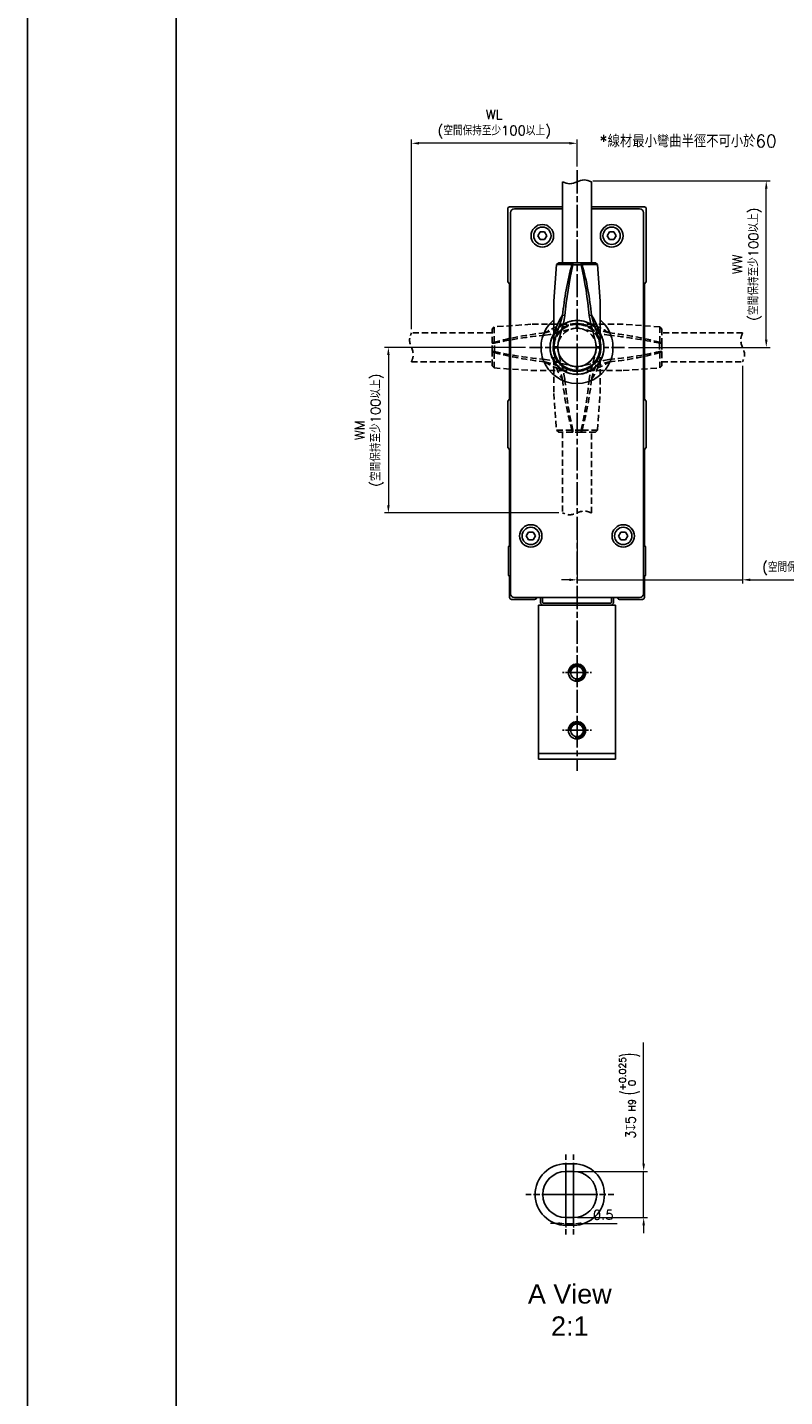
# Model space of a CAD drawing. Header units: millimetres. Extents: x 0 to 7391, y -1386 to 1500.
# Tile 47 of 127: x 5051 to 5247, y -710 to -354. Entities that reach past the tile are written whole.
import ezdxf

# ---------------------------------------------------------------- set-up
doc = ezdxf.new("R2010")
doc.units = ezdxf.units.MM
doc.header["$LTSCALE"] = 0.5
for name, pattern in [('AM_ISO08W050', [18, 12, -1.5, 3, -1.5]), ('AM_ISO08W050x2', [9, 6, -0.75, 1.5, -0.75]), ('HIDDEN', [9.525, 6.35, -3.175])]:
    doc.linetypes.add(name, pattern=pattern)
for name, color, linetype, lineweight in [('AM_4', 3, 'Continuous', 25), ('AM_5', 3, 'Continuous', 25), ('AM_7', 4, 'AM_ISO08W050', 25)]:
    doc.layers.add(name, color=color, linetype=linetype, lineweight=lineweight)
doc.styles.get("Standard").update_dxf_attribs({"font": 'arial.ttf'})
doc.styles.add('尺寸標註', font='romans.shx', dxfattribs={"bigfont": 'CHINESET.SHX'})
doc.dimstyles.new('複本 CNS2-1$0', dxfattribs={"dimtxt": 2.5, "dimasz": 2, "dimexe": 1, "dimexo": 1, "dimgap": 1, "dimtad": 1, "dimdsep": 46, "dimtxsty": '尺寸標註', "dimcen": 0, "dimclrd": 2, "dimclre": 2, "dimclrt": 3, "dimadec": 0, "dimazin": 2, "dimtp": 0.1, "dimtm": 0.1, "dimtfac": 0.71, "dimtmove": 0, "dimatfit": 0, "dimfxl": 0, "dimlwd": 13, "dimlwe": 13, "dimarcsym": 0})

# ---------------------------------------------------------------- blocks, each defined once
blk = doc.blocks.new('*D440')
at = {"layer": 'AM_5', "color": 2, "lineweight": 13}
for p, q in [((5190.7, -658.12), (5190.7, -665.65)), ((5192.7, -658.12), (5192.7, -665.65)), ((5188.7, -664.65), (5186.7, -664.65)), ((5190.7, -664.65), (5192.7, -664.65)), ((5194.7, -664.65), (5203.99, -664.65))]:
    blk.add_line(p, q, dxfattribs=at)
at = {"layer": 'AM_5', "color": 2}
for points in [[(5188.7, -664.32), (5188.7, -664.98), (5190.7, -664.65)], [(5194.7, -664.32), (5194.7, -664.98), (5192.7, -664.65)]]:
    blk.add_solid(points, dxfattribs=at)
at = {"layer": 'Defpoints', "color": 0}
for p in [(5190.7, -657.12), (5192.7, -657.12), (5192.7, -664.65)]:
    blk.add_point(p, dxfattribs=at)
at = {"layer": 'AM_5', "color": 3, "insert": (5200.38, -662.4), "char_height": 2.5, "attachment_point": 5, "style": '尺寸標註'}
blk.add_mtext('0.5', dxfattribs=at)
blk = doc.blocks.new('*D442')
at = {"layer": 'AM_5', "color": 2, "lineweight": 13}
for p, q in [((5210.88, -649.12), (5210.88, -617.62)), ((5193.7, -651.12), (5211.88, -651.12)), ((5210.88, -663.12), (5210.88, -651.12)), ((5193.7, -663.12), (5211.88, -663.12)), ((5210.88, -665.12), (5210.88, -667.12))]:
    blk.add_line(p, q, dxfattribs=at)
at = {"layer": 'AM_5', "color": 2}
for points in [[(5210.55, -649.12), (5211.21, -649.12), (5210.88, -651.12)], [(5210.55, -665.12), (5211.21, -665.12), (5210.88, -663.12)]]:
    blk.add_solid(points, dxfattribs=at)
at = {"layer": 'Defpoints', "color": 0}
for p in [(5192.7, -651.12), (5192.7, -663.12), (5210.88, -663.12)]:
    blk.add_point(p, dxfattribs=at)
at = {"layer": 'AM_5', "color": 3, "insert": (5207.21, -631.48), "char_height": 2.5, "attachment_point": 5, "rotation": 90, "style": '尺寸標註'}
blk.add_mtext('3{\\Famgdt;x}5{}{\\H0.7x;\\C3; H9 {\\H2x;\\W0.5;(}\\S+0.025^  0;{\\H2x;\\W0.5;)}}', dxfattribs=at)
blk = doc.blocks.new('*D511')
at = {"layer": 'AM_5', "color": 2, "lineweight": 13}
for p, q in [((5150.57, -432.28), (5150.57, -383)), ((5191.57, -384), (5152.57, -384)), ((5193.57, -390.01), (5193.57, -383))]:
    blk.add_line(p, q, dxfattribs=at)
at = {"layer": 'AM_5', "color": 2}
for points in [[(5152.57, -383.66), (5152.57, -384.33), (5150.57, -384)], [(5191.57, -383.66), (5191.57, -384.33), (5193.57, -384)]]:
    blk.add_solid(points, dxfattribs=at)
at = {"layer": 'Defpoints', "color": 0}
for p in [(5150.57, -384), (5193.57, -391.01), (5150.57, -433.28)]:
    blk.add_point(p, dxfattribs=at)
at = {"layer": 'AM_5', "color": 3, "insert": (5172.07, -379.01), "char_height": 2.5, "attachment_point": 5, "style": '尺寸標註'}
blk.add_mtext('WL\\P(空間保持至少100以上)', dxfattribs=at)
blk = doc.blocks.new('*D512')
at = {"layer": 'AM_5', "color": 2, "lineweight": 13}
for p, q in [((5197.69, -393.75), (5243.72, -393.75)), ((5242.72, -435.03), (5242.72, -395.75)), ((5206.92, -437.03), (5243.72, -437.03))]:
    blk.add_line(p, q, dxfattribs=at)
at = {"layer": 'AM_5', "color": 2}
for points in [[(5242.39, -395.75), (5243.05, -395.75), (5242.72, -393.75)], [(5242.39, -435.03), (5243.05, -435.03), (5242.72, -437.03)]]:
    blk.add_solid(points, dxfattribs=at)
at = {"layer": 'Defpoints', "color": 0}
for p in [(5196.69, -393.75), (5242.72, -393.75), (5205.92, -437.03)]:
    blk.add_point(p, dxfattribs=at)
at = {"layer": 'AM_5', "color": 3, "insert": (5237.73, -415.38), "char_height": 2.5, "attachment_point": 5, "rotation": 90, "style": '尺寸標註'}
blk.add_mtext('WW\\P(空間保持至少100以上)', dxfattribs=at)
blk = doc.blocks.new('*D513')
at = {"layer": 'AM_5', "color": 2, "lineweight": 13}
for p, q in [((5180.22, -437.03), (5143.59, -437.03)), ((5144.59, -439.03), (5144.59, -478.03)), ((5188.82, -480.03), (5143.59, -480.03))]:
    blk.add_line(p, q, dxfattribs=at)
at = {"layer": 'AM_5', "color": 2}
for points in [[(5144.25, -439.03), (5144.92, -439.03), (5144.59, -437.03)], [(5144.25, -478.03), (5144.92, -478.03), (5144.59, -480.03)]]:
    blk.add_solid(points, dxfattribs=at)
at = {"layer": 'Defpoints', "color": 0}
for p in [(5181.22, -437.03), (5144.59, -480.03), (5189.82, -480.03)]:
    blk.add_point(p, dxfattribs=at)
at = {"layer": 'AM_5', "color": 3, "insert": (5139.6, -458.51), "char_height": 2.5, "attachment_point": 5, "rotation": 90, "style": '尺寸標註'}
blk.add_mtext('WM\\P(空間保持至少100以上)', dxfattribs=at)
blk = doc.blocks.new('*D514')
at = {"layer": 'AM_5', "color": 2, "lineweight": 13}
for p, q in [((5236.57, -441.78), (5236.57, -498.41)), ((5193.57, -481.03), (5193.57, -498.41)), ((5191.57, -497.41), (5189.57, -497.41)), ((5193.57, -497.41), (5236.57, -497.41)), ((5238.57, -497.41), (5272.1, -497.41))]:
    blk.add_line(p, q, dxfattribs=at)
at = {"layer": 'AM_5', "color": 2}
for points in [[(5191.57, -497.08), (5191.57, -497.75), (5193.57, -497.41)], [(5238.57, -497.08), (5238.57, -497.75), (5236.57, -497.41)]]:
    blk.add_solid(points, dxfattribs=at)
at = {"layer": 'Defpoints', "color": 0}
for p in [(5236.57, -440.78), (5193.57, -480.03), (5236.57, -497.41)]:
    blk.add_point(p, dxfattribs=at)
at = {"layer": 'AM_5', "color": 3, "insert": (5256.34, -492.43), "char_height": 2.5, "attachment_point": 5, "style": '尺寸標註'}
blk.add_mtext('WR\\P(空間保持至少100以上)', dxfattribs=at)

msp = doc.modelspace()

# ---------------------------------------------------------------- linework, layer by layer
at = {"color": 7, "linetype": 'Continuous', "lineweight": 25}
for p, q in [((5189.82, -394.012), (5189.82, -415.012)), ((5197.32, -415.012), (5197.32, -394.012)), ((5175.57, -401.012), (5175.57, -420.012)), ((5176.07, -400.512), (5189.82, -400.512)), ((5189.82, -401.012), (5177.318, -401.012)), ((5197.32, -400.512), (5211.07, -400.512)), ((5209.821, -401.012), (5197.32, -401.012)), ((5211.57, -420.012), (5211.57, -401.012)), ((5176.32, -402.011), (5176.32, -501.013)), ((5210.82, -501.013), (5210.82, -402.011)), ((5183.389, -408.012), (5183.979, -406.989)), ((5183.389, -408.012), (5183.979, -409.034)), ((5185.16, -406.989), (5183.979, -406.989)), ((5183.979, -409.034), (5185.16, -409.034)), ((5185.16, -406.989), (5185.75, -408.012)), ((5185.75, -408.012), (5185.16, -409.034)), ((5201.389, -408.012), (5201.979, -406.989)), ((5201.389, -408.012), (5201.979, -409.034)), ((5203.16, -406.989), (5201.979, -406.989)), ((5201.979, -409.034), (5203.16, -409.034)), ((5203.16, -406.989), (5203.75, -408.012)), ((5203.75, -408.012), (5203.16, -409.034)), ((5188.235, -415.511), (5187.57, -425.022)), ((5188.809, -415.012), (5188.235, -415.511)), ((5188.235, -415.511), (5192.238, -415.511)), ((5188.809, -415.012), (5192.381, -415.012)), ((5192.238, -415.511), (5192.381, -415.012)), ((5192.381, -415.012), (5192.495, -415.012)), ((5192.495, -415.012), (5194.644, -415.012)), ((5192.495, -415.012), (5192.495, -415.551)), ((5192.495, -415.551), (5194.644, -415.551)), ((5194.644, -415.012), (5194.758, -415.012)), ((5194.644, -415.012), (5194.644, -415.551)), ((5194.758, -415.012), (5194.901, -415.511)), ((5194.758, -415.012), (5198.331, -415.012)), ((5194.901, -415.511), (5198.905, -415.511)), ((5198.905, -415.511), (5198.331, -415.012)), ((5199.57, -425.022), (5198.905, -415.511)), ((5175.57, -420.012), (5176.07, -420.512)), ((5176.07, -450.512), (5176.07, -420.512)), ((5211.07, -420.512), (5211.57, -420.012)), ((5211.07, -420.512), (5211.07, -450.512)), ((5187.57, -425.022), (5187.57, -434.114)), ((5199.57, -434.114), (5199.57, -425.022)), ((5189.805, -428.688), (5190.405, -428.758)), ((5196.734, -428.758), (5197.335, -428.688)), ((5187.57, -436.838), (5187.57, -434.114)), ((5187.57, -436.838), (5187.57, -437.012)), ((5188.57, -437.012), (5187.57, -437.012)), ((5188.57, -437.012), (5188.57, -436.868)), ((5198.57, -436.868), (5198.57, -437.012)), ((5199.57, -437.012), (5198.57, -437.012)), ((5199.57, -436.838), (5199.57, -434.114)), ((5199.57, -437.012), (5199.57, -436.838)), ((5176.07, -450.512), (5175.57, -451.012)), ((5175.57, -451.012), (5175.57, -463.012)), ((5211.57, -451.012), (5211.07, -450.512)), ((5211.57, -463.012), (5211.57, -451.012)), ((5175.57, -463.012), (5176.07, -463.512)), ((5176.07, -488.512), (5176.07, -463.512)), ((5211.07, -463.512), (5211.57, -463.012)), ((5211.07, -463.512), (5211.07, -488.512)), ((5180.389, -486.012), (5180.979, -484.989)), ((5180.389, -486.012), (5180.979, -487.034)), ((5182.16, -484.989), (5180.979, -484.989)), ((5180.979, -487.034), (5182.16, -487.034)), ((5182.16, -484.989), (5182.75, -486.012)), ((5182.75, -486.012), (5182.16, -487.034)), ((5204.966, -485.007), (5204.386, -486.035)), ((5204.986, -487.052), (5204.386, -486.035)), ((5204.966, -485.007), (5206.147, -484.996)), ((5204.986, -487.052), (5206.166, -487.04)), ((5206.147, -484.996), (5206.747, -486.012)), ((5206.166, -487.04), (5206.747, -486.012)), ((5176.07, -488.512), (5175.77, -488.812)), ((5175.77, -488.812), (5175.77, -496.212)), ((5211.37, -488.812), (5211.07, -488.512)), ((5211.37, -496.212), (5211.37, -488.812)), ((5175.77, -496.212), (5176.07, -496.512)), ((5176.07, -502.012), (5176.07, -496.512)), ((5211.07, -496.512), (5211.37, -496.212)), ((5211.07, -496.512), (5211.07, -502.012)), ((5182.57, -502.512), (5176.57, -502.512)), ((5177.318, -502.012), (5209.821, -502.012)), ((5183.57, -504.012), (5203.57, -504.012)), ((5183.57, -505.012), (5183.57, -504.012)), ((5183.57, -543.012), (5183.57, -505.012)), ((5184.07, -503.512), (5184.07, -502.012)), ((5184.57, -504.012), (5184.07, -503.512)), ((5184.57, -502.012), (5184.57, -503.012)), ((5185.07, -503.512), (5202.07, -503.512)), ((5202.57, -503.012), (5202.57, -502.012)), ((5202.57, -504.012), (5203.07, -503.512)), ((5203.07, -502.012), (5203.07, -503.512)), ((5203.57, -504.012), (5203.57, -505.012)), ((5203.57, -543.012), (5203.57, -505.012)), ((5210.57, -502.512), (5204.57, -502.512)), ((5183.57, -542.512), (5203.57, -542.512)), ((5183.57, -544.012), (5183.57, -543.012)), ((5203.57, -544.012), (5183.57, -544.012)), ((5203.57, -543.012), (5203.57, -544.012)), ((5190.697, -649.12), (5192.697, -649.12)), ((5190.697, -651.12), (5190.697, -649.12)), ((5192.697, -651.12), (5192.697, -649.12)), ((5192.697, -651.12), (5190.697, -651.12)), ((5190.697, -665.12), (5190.697, -663.12)), ((5190.697, -663.12), (5192.697, -663.12)), ((5192.697, -665.12), (5190.697, -665.12)), ((5192.697, -665.12), (5192.697, -663.12))]:
    msp.add_line(p, q, dxfattribs=at)
at = {"color": 1, "linetype": 'HIDDEN', "lineweight": 25, "ltscale": 0.5}
for p, q in [((5171.571, -433.277), (5150.571, -433.277)), ((5172.07, -431.692), (5171.571, -432.266)), ((5171.571, -435.838), (5171.571, -432.266)), ((5181.582, -431.027), (5172.07, -431.692)), ((5172.07, -435.695), (5172.07, -431.692)), ((5190.673, -431.027), (5181.582, -431.027)), ((5193.398, -431.027), (5190.673, -431.027)), ((5193.571, -431.027), (5193.398, -431.027)), ((5193.427, -432.027), (5193.571, -432.027)), ((5193.571, -431.027), (5193.571, -432.027)), ((5193.571, -432.027), (5193.571, -431.027)), ((5193.745, -431.027), (5193.571, -431.027)), ((5193.571, -432.027), (5193.715, -432.027)), ((5193.745, -431.027), (5196.469, -431.027)), ((5205.561, -431.027), (5196.469, -431.027)), ((5215.072, -431.692), (5205.561, -431.027)), ((5215.571, -432.266), (5215.072, -431.692)), ((5215.072, -431.692), (5215.072, -435.695)), ((5215.571, -432.266), (5215.571, -435.838)), ((5236.571, -433.277), (5215.571, -433.277)), ((5171.571, -435.838), (5172.07, -435.695)), ((5171.571, -435.952), (5171.571, -435.838)), ((5171.571, -435.952), (5172.11, -435.952)), ((5171.571, -438.101), (5171.571, -435.952)), ((5172.11, -438.101), (5172.11, -435.952)), ((5187.571, -437.027), (5187.571, -437.2)), ((5187.571, -437.027), (5188.571, -437.027)), ((5187.571, -437.2), (5187.571, -439.925)), ((5188.571, -437.171), (5188.571, -437.027)), ((5198.571, -437.027), (5198.571, -437.171)), ((5198.571, -437.027), (5199.571, -437.027)), ((5199.571, -437.2), (5199.571, -437.027)), ((5199.571, -437.2), (5199.571, -439.925)), ((5215.032, -435.952), (5215.032, -438.101)), ((5215.571, -435.952), (5215.032, -435.952)), ((5215.072, -435.695), (5215.571, -435.838)), ((5215.571, -435.838), (5215.571, -435.952)), ((5215.571, -435.952), (5215.571, -438.101)), ((5150.571, -440.777), (5171.571, -440.777)), ((5171.571, -438.101), (5172.11, -438.101)), ((5171.571, -438.215), (5171.571, -438.101)), ((5172.07, -438.358), (5171.571, -438.215)), ((5171.571, -441.788), (5171.571, -438.215)), ((5172.07, -442.361), (5172.07, -438.358)), ((5187.571, -439.925), (5187.571, -449.016)), ((5199.571, -449.016), (5199.571, -439.925)), ((5215.571, -438.101), (5215.032, -438.101)), ((5215.571, -438.215), (5215.072, -438.358)), ((5215.072, -438.358), (5215.072, -442.361)), ((5215.571, -438.101), (5215.571, -438.215)), ((5215.571, -438.215), (5215.571, -441.788)), ((5215.571, -440.777), (5236.571, -440.777)), ((5171.571, -441.788), (5172.07, -442.361)), ((5172.07, -442.361), (5181.582, -443.027)), ((5181.582, -443.027), (5190.673, -443.027)), ((5193.398, -443.027), (5190.673, -443.027)), ((5193.398, -443.027), (5193.571, -443.027)), ((5193.571, -442.027), (5193.427, -442.027)), ((5193.571, -442.027), (5193.571, -443.027)), ((5193.715, -442.027), (5193.571, -442.027)), ((5193.571, -443.027), (5193.571, -442.027)), ((5193.571, -443.027), (5193.745, -443.027)), ((5193.745, -443.027), (5196.469, -443.027)), ((5196.469, -443.027), (5205.561, -443.027)), ((5205.561, -443.027), (5215.072, -442.361)), ((5215.072, -442.361), (5215.571, -441.788)), ((5187.571, -449.016), (5188.236, -458.528)), ((5198.906, -458.528), (5199.571, -449.016)), ((5188.236, -458.528), (5188.81, -459.027)), ((5192.239, -458.528), (5188.236, -458.528)), ((5192.383, -459.027), (5192.239, -458.528)), ((5194.645, -458.488), (5192.497, -458.488)), ((5192.497, -459.027), (5192.497, -458.488)), ((5194.645, -459.027), (5194.645, -458.488)), ((5194.903, -458.528), (5194.76, -459.027)), ((5198.906, -458.528), (5194.903, -458.528)), ((5198.332, -459.027), (5198.906, -458.528)), ((5192.383, -459.027), (5188.81, -459.027)), ((5189.821, -459.027), (5189.821, -480.027)), ((5192.497, -459.027), (5192.383, -459.027)), ((5194.645, -459.027), (5192.497, -459.027)), ((5194.76, -459.027), (5194.645, -459.027)), ((5198.332, -459.027), (5194.76, -459.027)), ((5197.321, -480.027), (5197.321, -459.027))]:
    msp.add_line(p, q, dxfattribs=at)
at = {"color": 1}
msp.add_lwpolyline([(5050.843, 1359.753), (5637.329, 1359.753), (5637.329, -881.084), (5050.843, -881.084)], close=True, dxfattribs=at)
msp.add_lwpolyline([(5089.468, -169.203), (5568.453, -169.203), (5568.453, -834.08), (5089.468, -834.08)], close=True)
at = {"color": 7, "linetype": 'Continuous', "lineweight": 25, "flags": 128}
for points in [[(5189.805, -428.688), (5189.444, -429.976), (5189.023, -431.272), (5188.59, -432.581), (5188.168, -433.912), (5187.79, -435.299), (5187.57, -436.851)], [(5188.57, -436.868), (5188.719, -435.714), (5188.996, -434.572), (5189.322, -433.39), (5189.638, -432.254), (5189.945, -431.08), (5190.231, -429.825), (5190.405, -428.758)], [(5196.734, -428.758), (5196.951, -430.029), (5197.27, -431.377), (5197.657, -432.817), (5198.031, -434.154), (5198.383, -435.539), (5198.57, -436.868)], [(5199.569, -436.851), (5199.35, -435.299), (5198.971, -433.912), (5198.55, -432.581), (5198.117, -431.272), (5197.695, -429.976), (5197.335, -428.688)], [(5187.528, -435.643), (5187.432, -436.168), (5187.375, -437.012)], [(5187.57, -436.851), (5187.629, -436.852), (5187.812, -436.855), (5187.955, -436.857), (5188.133, -436.86), (5188.34, -436.864), (5188.57, -436.868)], [(5198.57, -436.868), (5198.799, -436.864), (5199.007, -436.86), (5199.184, -436.857), (5199.328, -436.855), (5199.51, -436.852), (5199.569, -436.851)]]:
    msp.add_lwpolyline(points, dxfattribs=at)
at = {"color": 1, "linetype": 'HIDDEN', "lineweight": 25, "ltscale": 0.5, "flags": 128}
for points in [[(5193.41, -431.027), (5191.859, -431.246), (5190.471, -431.625), (5189.14, -432.046), (5187.831, -432.48), (5186.535, -432.901), (5185.247, -433.262)], [(5185.317, -433.862), (5186.588, -433.646), (5187.937, -433.326), (5189.376, -432.939), (5190.713, -432.566), (5192.098, -432.214), (5193.427, -432.027)], [(5193.427, -432.027), (5193.423, -431.797), (5193.419, -431.59), (5193.417, -431.412), (5193.414, -431.269), (5193.411, -431.086), (5193.41, -431.027)], [(5194.94, -430.985), (5194.415, -430.889), (5193.571, -430.832)], [(5193.732, -431.027), (5193.731, -431.086), (5193.728, -431.269), (5193.726, -431.412), (5193.723, -431.59), (5193.719, -431.797), (5193.715, -432.027)], [(5193.715, -432.027), (5194.869, -432.176), (5196.011, -432.453), (5197.193, -432.779), (5198.329, -433.095), (5199.503, -433.402), (5200.758, -433.688), (5201.825, -433.862)], [(5201.895, -433.262), (5200.607, -432.901), (5199.311, -432.48), (5198.002, -432.046), (5196.671, -431.625), (5195.284, -431.246), (5193.732, -431.027)], [(5188.571, -437.171), (5188.342, -437.175), (5188.134, -437.178), (5187.957, -437.181), (5187.813, -437.183), (5187.631, -437.187), (5187.571, -437.188)], [(5187.571, -437.188), (5187.791, -438.739), (5188.169, -440.126), (5188.591, -441.457), (5189.024, -442.766), (5189.446, -444.063), (5189.806, -445.351)], [(5190.406, -445.281), (5190.19, -444.01), (5189.871, -442.661), (5189.484, -441.222), (5189.11, -439.885), (5188.758, -438.5), (5188.571, -437.171)], [(5198.571, -437.171), (5198.422, -438.325), (5198.145, -439.467), (5197.819, -440.649), (5197.503, -441.785), (5197.196, -442.959), (5196.91, -444.214), (5196.736, -445.281)], [(5197.336, -445.351), (5197.696, -444.063), (5198.118, -442.766), (5198.551, -441.457), (5198.973, -440.126), (5199.351, -438.739), (5199.571, -437.188)], [(5199.571, -437.188), (5199.512, -437.187), (5199.329, -437.183), (5199.185, -437.181), (5199.008, -437.178), (5198.801, -437.175), (5198.571, -437.171)], [(5199.613, -438.396), (5199.708, -437.87), (5199.766, -437.027)], [(5185.247, -440.792), (5186.535, -441.152), (5187.831, -441.574), (5189.14, -442.007), (5190.471, -442.428), (5191.859, -442.807), (5193.41, -443.026)], [(5193.427, -442.027), (5192.273, -441.877), (5191.131, -441.6), (5189.949, -441.275), (5188.813, -440.959), (5187.639, -440.651), (5186.384, -440.366), (5185.317, -440.191)], [(5201.825, -440.191), (5200.554, -440.408), (5199.206, -440.727), (5197.766, -441.114), (5196.429, -441.488), (5195.044, -441.84), (5193.715, -442.027)], [(5193.732, -443.026), (5195.284, -442.807), (5196.671, -442.428), (5198.002, -442.007), (5199.311, -441.574), (5200.607, -441.152), (5201.895, -440.792)], [(5192.202, -443.068), (5192.728, -443.164), (5193.571, -443.222)], [(5193.41, -443.026), (5193.411, -442.967), (5193.414, -442.785), (5193.417, -442.641), (5193.419, -442.463), (5193.423, -442.256), (5193.427, -442.027)], [(5193.715, -442.027), (5193.719, -442.256), (5193.723, -442.463), (5193.726, -442.641), (5193.728, -442.785), (5193.731, -442.967), (5193.732, -443.026)]]:
    msp.add_lwpolyline(points, dxfattribs=at)
at = {"color": 7, "linetype": 'Continuous', "lineweight": 25}
for centre, radius in [((5184.564, -408.012), 2.932), ((5202.583, -408.012), 2.932), ((5184.57, -408.012), 2.25), ((5202.57, -408.012), 2.25), ((5181.562, -486.012), 2.909), ((5181.57, -486.012), 2.25), ((5205.584, -486.012), 2.909), ((5205.57, -486.012), 2.25)]:
    msp.add_circle(centre, radius, dxfattribs=at)
at = {"color": 7}
for centre, radius in [((5193.57, -521.512), 2.25), ((5193.57, -521.512), 1.65), ((5193.57, -536.512), 2.25), ((5193.57, -536.512), 1.65)]:
    msp.add_circle(centre, radius, dxfattribs=at)
at = {"color": 7, "linetype": 'Continuous', "lineweight": 25}
for centre, radius, start, end in [((5176.07, -401.012), 0.5, 90, 180), ((5211.07, -401.012), 0.5, 0, 90), ((5277.004, -437.976), 87.692, 165.1565, 173.92028), ((5308.559, -440.688), 118.755, 167.77938, 174.23407), ((5173.215, -538.4), 124.353, 81.08063, 81.20064), ((5213.919, -538.368), 124.32, 98.79935, 98.91939), ((5099.447, -437.386), 97.67, 5.06821, 12.91836), ((5120.328, -436.094), 77.362, 5.49321, 15.43002), ((5193.573, -437.041), 9.349, 129.95649, 50.10259), ((5201.454, -436.66), 14.115, 145.61436, 169.60966), ((5185.686, -436.66), 14.115, 10.3899, 34.38609), ((5193.57, -437.012), 7, 149.24599, 331.83368), ((5193.57, -437.012), 7, 331.83368, 30.93067), ((5193.57, -437.012), 6.195, 180, 12.45725), ((5187.628, -436.843), 0.0589, 175.63592, 187.65298), ((5193.57, -437.012), 6, 180, 0), ((5193.57, -437.012), 5, 180, 270), ((5193.57, -437.012), 5, 270, 0), ((5199.511, -436.843), 0.0589, 352.34702, 4.36408), ((5176.57, -502.012), 0.5, 180, 270), ((5182.57, -502.012), 0.5, 270, 0), ((5185.07, -503.012), 0.5, 180, 270), ((5202.07, -503.012), 0.5, 270, 0), ((5204.57, -502.012), 0.5, 180, 270), ((5210.57, -502.012), 0.5, 270, 0), ((5190.697, -657.12), 8, 90, 270), ((5192.697, -657.12), 8, 270, 90), ((5190.697, -657.12), 6, 90, 270), ((5192.697, -657.12), 6, 270, 90)]:
    msp.add_arc(centre, radius, start, end, dxfattribs=at)
at = {"color": 1, "linetype": 'HIDDEN', "lineweight": 25, "ltscale": 0.5}
for centre, radius, start, end in [((5193.571, -437.027), 7, 59.24599, 241.83368), ((5193.571, -437.027), 7, 329.24599, 151.83368), ((5193.571, -437.027), 7, 61.83368, 120.93067), ((5192.653, -510.268), 77.362, 95.49321, 105.43002), ((5193.945, -531.15), 97.67, 95.06821, 102.91836), ((5193.219, -444.91), 14.115, 100.3899, 124.38609), ((5193.571, -437.027), 7, 151.83368, 210.93067), ((5193.571, -437.027), 6.195, 0, 192.45725), ((5193.571, -437.027), 6.195, 90, 282.45725), ((5193.571, -437.027), 6, 0, 180), ((5193.571, -437.027), 6, 90, 270), ((5193.571, -437.027), 5, 90, 180), ((5193.571, -437.027), 5, 90, 180), ((5193.571, -437.027), 7, 239.24599, 61.83368), ((5193.571, -437.027), 6.195, 270, 102.45725), ((5193.402, -431.085), 0.0589, 82.34702, 94.36408), ((5193.571, -437.027), 6, 270, 90), ((5193.571, -437.027), 5, 0, 90), ((5193.571, -437.027), 5, 0, 90), ((5193.74, -431.085), 0.0589, 85.63592, 97.65298), ((5193.923, -444.91), 14.115, 55.61436, 79.60966), ((5189.895, -552.016), 118.755, 77.77938, 84.23407), ((5192.607, -520.461), 87.692, 75.1565, 83.92028), ((5294.927, -416.677), 124.32, 188.79935, 188.91939), ((5187.63, -437.196), 0.0589, 172.34702, 184.36408), ((5193.571, -437.027), 5, 180, 270), ((5193.571, -437.027), 5, 270, 0), ((5199.512, -437.196), 0.0589, 355.63592, 7.65298), ((5092.183, -416.672), 124.353, 351.08063, 351.20064), ((5294.959, -457.381), 124.353, 171.08063, 171.20064), ((5194.535, -353.593), 87.692, 255.1565, 263.92028), ((5197.248, -322.037), 118.755, 257.77938, 264.23407), ((5193.219, -429.143), 14.115, 235.61436, 259.60966), ((5201.454, -437.379), 14.115, 190.3899, 214.38609), ((5193.923, -429.143), 14.115, 280.3899, 304.38609), ((5185.687, -437.379), 14.115, 325.61436, 349.60966), ((5193.197, -342.904), 97.67, 275.06821, 282.91836), ((5194.489, -363.785), 77.362, 275.49321, 285.43002), ((5092.215, -457.376), 124.32, 8.79935, 8.91939), ((5193.571, -437.027), 7, 241.83368, 300.93067), ((5193.402, -442.968), 0.0589, 265.63592, 277.65298), ((5193.74, -442.968), 0.0589, 262.34702, 274.36408), ((5266.813, -437.945), 77.362, 185.49321, 195.43002), ((5287.694, -436.652), 97.67, 185.06821, 192.91836), ((5078.582, -433.35), 118.755, 347.77938, 354.23407), ((5110.137, -436.063), 87.692, 345.1565, 353.92028), ((5173.221, -335.671), 124.32, 278.79935, 278.91939), ((5213.926, -335.639), 124.353, 261.08063, 261.20064)]:
    msp.add_arc(centre, radius, start, end, dxfattribs=at)
at = {"color": 3, "linetype": 'Continuous', "lineweight": 25}
for centre in [(5193.57, -521.512), (5193.57, -536.512)]:
    msp.add_arc(centre, 2, 256.41264, 171.49741, dxfattribs=at)
at = {"color": 7, "linetype": 'Continuous', "lineweight": 25}
for centre, major_axis in [((5177.321, -402.013), (-0.709, 0.709)), ((5209.818, -402.013), (0.709, 0.709)), ((5177.321, -501.011), (-0.709, -0.709)), ((5209.818, -501.011), (0.709, -0.709))]:
    msp.add_ellipse(centre, major_axis=major_axis, ratio=0.9972647, start_param=5.4991567, end_param=7.0672139, dxfattribs=at)
msp.add_spline([(5189.82, -394.012), (5191.695, -394.512), (5195.445, -393.512), (5197.32, -394.012)], degree=3)
at = {"color": 1, "linetype": 'HIDDEN', "lineweight": 25, "ltscale": 0.5}
for points in [[(5150.571, -440.777), (5151.071, -438.902), (5150.071, -435.152), (5150.571, -433.277)], [(5236.571, -433.277), (5236.071, -435.152), (5237.071, -438.902), (5236.571, -440.777)], [(5197.321, -480.027), (5195.446, -479.527), (5191.696, -480.527), (5189.821, -480.027)]]:
    msp.add_spline(points, degree=3, dxfattribs=at)
at = {"layer": 'AM_7'}
for p, q in [((5193.57, -391.012), (5193.57, -547.012)), ((5193.571, -437.027), (5181.22, -437.027)), ((5193.571, -437.027), (5205.922, -437.027)), ((5190.697, -657.12), (5190.697, -646.72)), ((5192.697, -657.12), (5192.697, -646.72)), ((5190.697, -657.12), (5180.297, -657.12)), ((5192.697, -657.12), (5182.297, -657.12)), ((5190.697, -657.12), (5201.097, -657.12)), ((5190.697, -657.12), (5190.697, -667.52)), ((5192.697, -657.12), (5203.097, -657.12)), ((5192.697, -657.12), (5192.697, -667.52))]:
    msp.add_line(p, q, dxfattribs=at)
at = {"layer": 'AM_7', "linetype": 'AM_ISO08W050x2'}
for p, q in [((5193.57, -521.512), (5189.82, -521.512)), ((5193.57, -521.512), (5197.32, -521.512)), ((5193.57, -536.512), (5189.82, -536.512)), ((5193.57, -536.512), (5197.32, -536.512))]:
    msp.add_line(p, q, dxfattribs=at)

# ---------------------------------------------------------------- texts
at = {"color": 1, "insert": (5222.369, -383.428), "char_height": 3.2, "attachment_point": 5, "style": '尺寸標註'}
msp.add_mtext('*線材最小彎曲半徑不可小於60', dxfattribs=at)
at = {"layer": 'AM_4', "color": 1, "insert": (5191.697, -687.12), "char_height": 5, "attachment_point": 5}
msp.add_mtext('A View\\P2:1', dxfattribs=at)

# ---------------------------------------------------------------- dimensions: what is measured, and where the dimension line sits
at = {"layer": 'AM_5'}
dim = msp.add_linear_dim(base=(5150.571, -383.997), p1=(5193.57, -391.012), p2=(5150.571, -433.277), text='WL^J(空間保持至少100以上)', dimstyle='複本 CNS2-1$0', dxfattribs=at)
dim.commit()
dim.dimension.update_dxf_attribs({"geometry": '*D511', "text_midpoint": (5172.07, -379.009)})
for base, p1, p2, text, picture, middle in [((5242.719, -393.747), (5205.922, -437.027), (5196.695, -393.747), 'WW^J(空間保持至少100以上)', '*D512', (5242.719, -415.38)), ((5144.588, -480.027), (5181.22, -437.027), (5189.821, -480.027), 'WM^J(空間保持至少100以上)', '*D513', (5144.588, -458.512))]:
    dim = msp.add_linear_dim(base=base, p1=p1, p2=p2, angle=90, text=text, dimstyle='複本 CNS2-1$0', dxfattribs=at)
    dim.commit()
    dim.dimension.update_dxf_attribs({"geometry": picture, "text_midpoint": middle, "dimtype": 160})
dim = msp.add_linear_dim(base=(5236.571, -497.414), p1=(5193.57, -480.027), p2=(5236.571, -440.777), text='WR^J(空間保持至少100以上)', dimstyle='複本 CNS2-1$0', dxfattribs=at)
dim.commit()
dim.dimension.update_dxf_attribs({"geometry": '*D514', "text_midpoint": (5256.336, -497.414), "dimtype": 160})
dim = msp.add_linear_dim(base=(5210.881, -663.12), p1=(5192.697, -651.12), p2=(5192.697, -663.12), angle=90, text='<>{\\Famgdt;x}5{}{\\H0.7x;\\C3; H9 {\\H2x;\\W0.5;(}\\S+0.025^  0;{\\H2x;\\W0.5;)}}', dimstyle='複本 CNS2-1$0', override={"dimdec": 1, "dimlfac": 0.25, "dimtp": 0.1, "dimtm": 0.1, "dimtdec": 3, "dimtix": 1, "dimtzin": 8}, dxfattribs=at)
dim.commit()
dim.dimension.update_dxf_attribs({"geometry": '*D442', "text_midpoint": (5210.881, -631.477), "dimtype": 160})
dim = msp.add_linear_dim(base=(5192.697, -664.65), p1=(5190.697, -657.12), p2=(5192.697, -657.12), dimstyle='複本 CNS2-1$0', override={"dimdec": 1, "dimlfac": 0.25, "dimtix": 1}, dxfattribs=at)
dim.commit()
dim.dimension.update_dxf_attribs({"geometry": '*D440', "text_midpoint": (5200.375, -664.65), "dimtype": 160})

doc.saveas('drawing.dxf')
